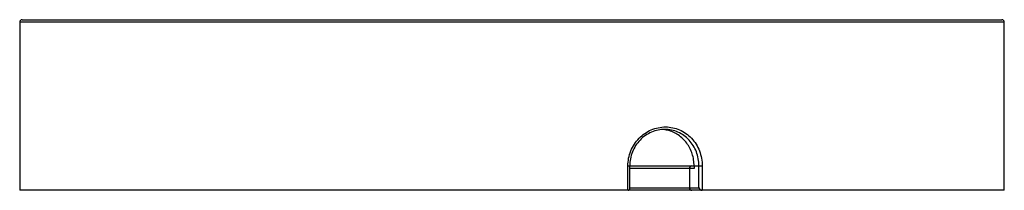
# Paper-space layout '_Rechts' of a CAD drawing. Header units: millimetres. Extents: x -40.5 to 40.5, y -2 to 12.
import ezdxf

# ---------------------------------------------------------------- set-up
doc = ezdxf.new("R2010")
doc.units = ezdxf.units.MM

psp = doc.layouts.new('_Rechts')

# ---------------------------------------------------------------- linework, layer by layer
at = {"color": 7, "linetype": 'Continuous', "lineweight": 25}
for p, q in [((-40.5, 11.8), (-40.5, -2)), ((40.5, 11.8), (-40.5, 11.8)), ((-40.3, 12), (40.3, 12)), ((40.5, -2), (40.5, 11.8)), ((9.537, -2), (9.537, 0)), ((9.537, 0), (15.648, 0)), ((9.69, -1.862), (9.69, 0)), ((14.979, 0), (14.979, -0.2)), ((15.381, -1.8), (15.381, 0)), ((15.648, 0), (15.648, -2)), ((14.979, -0.2), (9.69, -0.2)), ((14.597, -0.2), (14.597, -1.8)), ((14.607, -0.2), (14.607, -1.8)), ((40.5, -2), (-40.5, -2)), ((9.69, -1.8), (15.381, -1.8))]:
    psp.add_line(p, q, dxfattribs=at)
for centre, radius, start, end in [((-40.3, 11.8), 0.2, 90, 180), ((40.3, 11.8), 0.2, 0, 90), ((14.797, -0.2), 0.2, 90, 180), ((14.802, -0.195), 0.195, 91.50293, 181.42793), ((9.557, -1.867), 0.133, 267.88223, 2.11777), ((14.797, -1.8), 0.2, 180, 270), ((14.802, -1.805), 0.195, 178.57207, 268.49707), ((15.654, -1.715), 0.286, 197.37577, 265.83904)]:
    psp.add_arc(centre, radius, start, end, dxfattribs=at)
for points, knots in [([(9.537, 0), (9.537, 0.212), (9.557, 0.42), (9.637, 0.83), (9.698, 1.034), (9.856, 1.422), (9.952, 1.606), (10.179, 1.954), (10.311, 2.118), (10.598, 2.413), (10.755, 2.545), (11.093, 2.778), (11.273, 2.877), (11.644, 3.036), (11.838, 3.098), (12.233, 3.18), (12.431, 3.2), (12.829, 3.2), (13.03, 3.18), (13.42, 3.098), (13.608, 3.038), (13.974, 2.879), (14.151, 2.779), (14.477, 2.548), (14.629, 2.416), (14.909, 2.118), (15.033, 1.956), (15.25, 1.61), (15.344, 1.423), (15.495, 1.035), (15.551, 0.835), (15.628, 0.424), (15.648, 0.212), (15.648, 0)], [0, 0, 0, 0, 0.0625, 0.0625, 0.125, 0.125, 0.1875, 0.1875, 0.25, 0.25, 0.3125, 0.3125, 0.375, 0.375, 0.4375, 0.4375, 0.5, 0.5, 0.5625, 0.5625, 0.625, 0.625, 0.6875, 0.6875, 0.75, 0.75, 0.8125, 0.8125, 0.875, 0.875, 0.9375, 0.9375, 1, 1, 1, 1]), ([(15.381, 0), (15.381, 0.198), (15.362, 0.397), (15.291, 0.781), (15.239, 0.968), (15.099, 1.331), (15.012, 1.507), (14.81, 1.831), (14.695, 1.983), (14.434, 2.263), (14.292, 2.387), (13.988, 2.604), (13.824, 2.697), (13.482, 2.848), (13.306, 2.904), (12.942, 2.981), (12.754, 3), (12.382, 3), (12.197, 2.981), (11.827, 2.904), (11.645, 2.846), (11.299, 2.696), (11.131, 2.603), (10.815, 2.384), (10.669, 2.26), (10.401, 1.983), (10.278, 1.829), (10.066, 1.503), (9.976, 1.33), (9.83, 0.967), (9.773, 0.777), (9.699, 0.393), (9.68, 0.198), (9.68, 0)], [0, 0, 0, 0, 0.0625, 0.0625, 0.125, 0.125, 0.1875, 0.1875, 0.25, 0.25, 0.3125, 0.3125, 0.375, 0.375, 0.4375, 0.4375, 0.5, 0.5, 0.5625, 0.5625, 0.625, 0.625, 0.6875, 0.6875, 0.75, 0.75, 0.8125, 0.8125, 0.875, 0.875, 0.9375, 0.9375, 1, 1, 1, 1]), ([(14.979, 0), (14.971, 0.166), (14.956, 0.503), (14.836, 0.992), (14.644, 1.456), (14.384, 1.876), (14.058, 2.247), (13.68, 2.551), (13.254, 2.784), (12.815, 2.938), (12.512, 2.973), (12.371, 2.988)], [0, 0, 0, 0, 0.110757, 0.224731, 0.335487, 0.449442, 0.560403, 0.674573, 0.785661, 0.899983, 1, 1, 1, 1])]:
    psp.add_open_spline(points, degree=3, knots=knots, dxfattribs=at)

doc.saveas('drawing.dxf')
